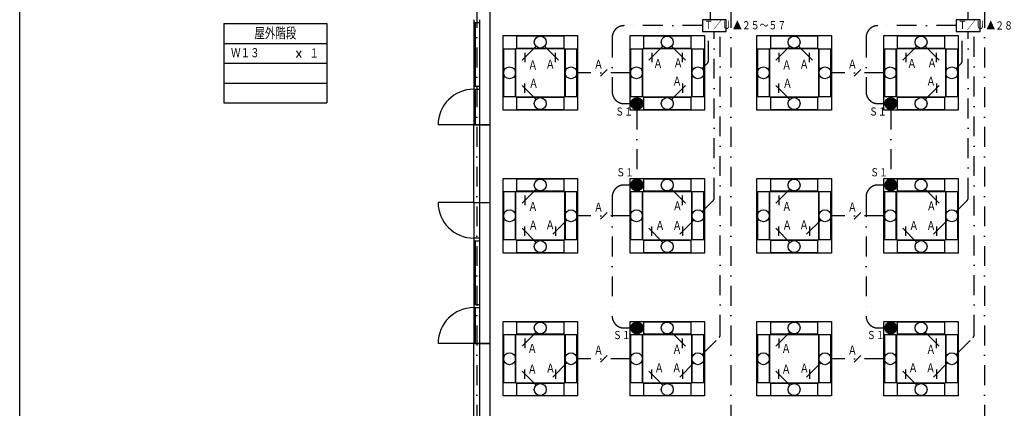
# Model space of a CAD drawing. Header units: inches. Extents: x -27921 to 27921, y -29700 to 19823.
# Tile 2 of 9: x -27921 to -3099, y -5781 to 4004. Entities that reach past the tile are written whole.
import ezdxf
from ezdxf.enums import TextEntityAlignment as Align

# ---------------------------------------------------------------- set-up
doc = ezdxf.new("R2010")
doc.units = ezdxf.units.IN
doc.header["$LTSCALE"] = 1000
doc.header["$MEASUREMENT"] = 0
doc.linetypes.add('DASHDOT', pattern=[1, 0.5, -0.25, 0, -0.25])
for name, color, linetype in [('KENCHIKU-000', 7, 'CONTINUOUS'), ('SONOTA-000', 7, 'CONTINUOUS'), ('SONOTA-001', 7, 'CONTINUOUS'), ('SONOTA-002', 7, 'CONTINUOUS'), ('SONOTA-003', 7, 'CONTINUOUS'), ('SONOTA-004', 7, 'CONTINUOUS'), ('SONOTA-008', 7, 'CONTINUOUS'), ('SONOTA-011', 7, 'CONTINUOUS'), ('SONOTA-014', 7, 'CONTINUOUS'), ('SONOTA-016', 7, 'CONTINUOUS'), ('SONOTA-017', 7, 'CONTINUOUS')]:
    doc.layers.add(name, color=color, linetype=linetype)
doc.styles.add('txt', font='txt', dxfattribs={"width": 0.8, "bigfont": 'bigfont.shx'})

# ---------------------------------------------------------------- blocks, each defined once
blk = doc.blocks.new('ZGroup96', base_point=(-11597, 3441))
at = {"layer": 'SONOTA-001', "color": 6, "linetype": 'Continuous'}
for p, q in [((-10997, 3591), (-12197, 3591)), ((-12197, 3591), (-12197, 3291)), ((-10997, 3291), (-10997, 3591)), ((-12197, 3291), (-10997, 3291))]:
    blk.add_line(p, q, dxfattribs=at)
blk.add_circle((-11597, 3441), 150, dxfattribs=at)
blk = doc.blocks.new('ZGroup97', base_point=(-11597, 1891))
at = {"layer": 'SONOTA-001', "color": 6, "linetype": 'Continuous'}
for p, q in [((-10997, 2041), (-12197, 2041)), ((-12197, 2041), (-12197, 1741)), ((-10997, 1741), (-10997, 2041)), ((-12197, 1741), (-10997, 1741))]:
    blk.add_line(p, q, dxfattribs=at)
blk.add_circle((-11597, 1891), 150, dxfattribs=at)
blk = doc.blocks.new('ZGroup98', base_point=(-10822, 2666))
at = {"layer": 'SONOTA-001', "color": 6, "linetype": 'Continuous'}
for p, q in [((-10972, 3266), (-10972, 2066)), ((-10672, 3266), (-10972, 3266)), ((-10672, 2066), (-10672, 3266)), ((-10972, 2066), (-10672, 2066))]:
    blk.add_line(p, q, dxfattribs=at)
blk.add_circle((-10822, 2666), 150, dxfattribs=at)
blk = doc.blocks.new('ZGroup99', base_point=(-12372, 2666))
at = {"layer": 'SONOTA-001', "color": 6, "linetype": 'Continuous'}
for p, q in [((-12222, 3266), (-12522, 3266)), ((-12522, 3266), (-12522, 2066)), ((-12222, 2066), (-12222, 3266)), ((-12522, 2066), (-12222, 2066))]:
    blk.add_line(p, q, dxfattribs=at)
blk.add_circle((-12372, 2666), 150, dxfattribs=at)
blk = doc.blocks.new('ZGroup100', base_point=(-11597, -159))
at = {"layer": 'SONOTA-001', "color": 6, "linetype": 'Continuous'}
for p, q in [((-10997, -9), (-12197, -9)), ((-12197, -9), (-12197, -309)), ((-10997, -309), (-10997, -9)), ((-12197, -309), (-10997, -309))]:
    blk.add_line(p, q, dxfattribs=at)
blk.add_circle((-11597, -159), 150, dxfattribs=at)
blk = doc.blocks.new('ZGroup101', base_point=(-11597, -1709))
at = {"layer": 'SONOTA-001', "color": 6, "linetype": 'Continuous'}
for p, q in [((-10997, -1559), (-12197, -1559)), ((-12197, -1559), (-12197, -1859)), ((-10997, -1859), (-10997, -1559)), ((-12197, -1859), (-10997, -1859))]:
    blk.add_line(p, q, dxfattribs=at)
blk.add_circle((-11597, -1709), 150, dxfattribs=at)
blk = doc.blocks.new('ZGroup102', base_point=(-10822, -934))
at = {"layer": 'SONOTA-001', "color": 6, "linetype": 'Continuous'}
for p, q in [((-10972, -334), (-10972, -1534)), ((-10672, -334), (-10972, -334)), ((-10672, -1534), (-10672, -334)), ((-10972, -1534), (-10672, -1534))]:
    blk.add_line(p, q, dxfattribs=at)
blk.add_circle((-10822, -934), 150, dxfattribs=at)
blk = doc.blocks.new('ZGroup103', base_point=(-12372, -934))
at = {"layer": 'SONOTA-001', "color": 6, "linetype": 'Continuous'}
for p, q in [((-12222, -334), (-12522, -334)), ((-12522, -334), (-12522, -1534)), ((-12222, -1534), (-12222, -334)), ((-12522, -1534), (-12222, -1534))]:
    blk.add_line(p, q, dxfattribs=at)
blk.add_circle((-12372, -934), 150, dxfattribs=at)
blk = doc.blocks.new('ZGroup104', base_point=(-11597, -3759))
at = {"layer": 'SONOTA-001', "color": 6, "linetype": 'Continuous'}
for p, q in [((-10997, -3609), (-12197, -3609)), ((-12197, -3609), (-12197, -3909)), ((-10997, -3909), (-10997, -3609)), ((-12197, -3909), (-10997, -3909))]:
    blk.add_line(p, q, dxfattribs=at)
blk.add_circle((-11597, -3759), 150, dxfattribs=at)
blk = doc.blocks.new('ZGroup105', base_point=(-11597, -5309))
at = {"layer": 'SONOTA-001', "color": 6, "linetype": 'Continuous'}
for p, q in [((-10997, -5159), (-12197, -5159)), ((-12197, -5159), (-12197, -5459)), ((-10997, -5459), (-10997, -5159)), ((-12197, -5459), (-10997, -5459))]:
    blk.add_line(p, q, dxfattribs=at)
blk.add_circle((-11597, -5309), 150, dxfattribs=at)
blk = doc.blocks.new('ZGroup106', base_point=(-10822, -4534))
at = {"layer": 'SONOTA-001', "color": 6, "linetype": 'Continuous'}
for p, q in [((-10972, -3934), (-10972, -5134)), ((-10672, -3934), (-10972, -3934)), ((-10672, -5134), (-10672, -3934)), ((-10972, -5134), (-10672, -5134))]:
    blk.add_line(p, q, dxfattribs=at)
blk.add_circle((-10822, -4534), 150, dxfattribs=at)
blk = doc.blocks.new('ZGroup107', base_point=(-12372, -4534))
at = {"layer": 'SONOTA-001', "color": 6, "linetype": 'Continuous'}
for p, q in [((-12222, -3934), (-12522, -3934)), ((-12522, -3934), (-12522, -5134)), ((-12222, -5134), (-12222, -3934)), ((-12522, -5134), (-12222, -5134))]:
    blk.add_line(p, q, dxfattribs=at)
blk.add_circle((-12372, -4534), 150, dxfattribs=at)
blk = doc.blocks.new('ZGroup108', base_point=(-14797, 3441))
at = {"layer": 'SONOTA-001', "color": 6, "linetype": 'Continuous'}
for p, q in [((-14197, 3591), (-15397, 3591)), ((-15397, 3591), (-15397, 3291)), ((-14197, 3291), (-14197, 3591)), ((-15397, 3291), (-14197, 3291))]:
    blk.add_line(p, q, dxfattribs=at)
blk.add_circle((-14797, 3441), 150, dxfattribs=at)
blk = doc.blocks.new('ZGroup109', base_point=(-14797, 1891))
at = {"layer": 'SONOTA-001', "color": 6, "linetype": 'Continuous'}
for p, q in [((-14197, 2041), (-15397, 2041)), ((-15397, 2041), (-15397, 1741)), ((-14197, 1741), (-14197, 2041)), ((-15397, 1741), (-14197, 1741))]:
    blk.add_line(p, q, dxfattribs=at)
blk.add_circle((-14797, 1891), 150, dxfattribs=at)
blk = doc.blocks.new('ZGroup110', base_point=(-14022, 2666))
at = {"layer": 'SONOTA-001', "color": 6, "linetype": 'Continuous'}
for p, q in [((-14172, 3266), (-14172, 2066)), ((-13872, 3266), (-14172, 3266)), ((-13872, 2066), (-13872, 3266)), ((-14172, 2066), (-13872, 2066))]:
    blk.add_line(p, q, dxfattribs=at)
blk.add_circle((-14022, 2666), 150, dxfattribs=at)
blk = doc.blocks.new('ZGroup111', base_point=(-15572, 2666))
at = {"layer": 'SONOTA-001', "color": 6, "linetype": 'Continuous'}
for p, q in [((-15422, 3266), (-15722, 3266)), ((-15722, 3266), (-15722, 2066)), ((-15422, 2066), (-15422, 3266)), ((-15722, 2066), (-15422, 2066))]:
    blk.add_line(p, q, dxfattribs=at)
blk.add_circle((-15572, 2666), 150, dxfattribs=at)
blk = doc.blocks.new('ZGroup112', base_point=(-14797, -159))
at = {"layer": 'SONOTA-001', "color": 6, "linetype": 'Continuous'}
for p, q in [((-14197, -9), (-15397, -9)), ((-15397, -9), (-15397, -309)), ((-14197, -309), (-14197, -9)), ((-15397, -309), (-14197, -309))]:
    blk.add_line(p, q, dxfattribs=at)
blk.add_circle((-14797, -159), 150, dxfattribs=at)
blk = doc.blocks.new('ZGroup113', base_point=(-14797, -1709))
at = {"layer": 'SONOTA-001', "color": 6, "linetype": 'Continuous'}
for p, q in [((-14197, -1559), (-15397, -1559)), ((-15397, -1559), (-15397, -1859)), ((-14197, -1859), (-14197, -1559)), ((-15397, -1859), (-14197, -1859))]:
    blk.add_line(p, q, dxfattribs=at)
blk.add_circle((-14797, -1709), 150, dxfattribs=at)
blk = doc.blocks.new('ZGroup114', base_point=(-14022, -934))
at = {"layer": 'SONOTA-001', "color": 6, "linetype": 'Continuous'}
for p, q in [((-14172, -334), (-14172, -1534)), ((-13872, -334), (-14172, -334)), ((-13872, -1534), (-13872, -334)), ((-14172, -1534), (-13872, -1534))]:
    blk.add_line(p, q, dxfattribs=at)
blk.add_circle((-14022, -934), 150, dxfattribs=at)
blk = doc.blocks.new('ZGroup115', base_point=(-15572, -934))
at = {"layer": 'SONOTA-001', "color": 6, "linetype": 'Continuous'}
for p, q in [((-15422, -334), (-15722, -334)), ((-15722, -334), (-15722, -1534)), ((-15422, -1534), (-15422, -334)), ((-15722, -1534), (-15422, -1534))]:
    blk.add_line(p, q, dxfattribs=at)
blk.add_circle((-15572, -934), 150, dxfattribs=at)
blk = doc.blocks.new('ZGroup116', base_point=(-14797, -3759))
at = {"layer": 'SONOTA-001', "color": 6, "linetype": 'Continuous'}
for p, q in [((-14197, -3609), (-15397, -3609)), ((-15397, -3609), (-15397, -3909)), ((-14197, -3909), (-14197, -3609)), ((-15397, -3909), (-14197, -3909))]:
    blk.add_line(p, q, dxfattribs=at)
blk.add_circle((-14797, -3759), 150, dxfattribs=at)
blk = doc.blocks.new('ZGroup117', base_point=(-14797, -5309))
at = {"layer": 'SONOTA-001', "color": 6, "linetype": 'Continuous'}
for p, q in [((-14197, -5159), (-15397, -5159)), ((-15397, -5159), (-15397, -5459)), ((-14197, -5459), (-14197, -5159)), ((-15397, -5459), (-14197, -5459))]:
    blk.add_line(p, q, dxfattribs=at)
blk.add_circle((-14797, -5309), 150, dxfattribs=at)
blk = doc.blocks.new('ZGroup118', base_point=(-14022, -4534))
at = {"layer": 'SONOTA-001', "color": 6, "linetype": 'Continuous'}
for p, q in [((-14172, -3934), (-14172, -5134)), ((-13872, -3934), (-14172, -3934)), ((-13872, -5134), (-13872, -3934)), ((-14172, -5134), (-13872, -5134))]:
    blk.add_line(p, q, dxfattribs=at)
blk.add_circle((-14022, -4534), 150, dxfattribs=at)
blk = doc.blocks.new('ZGroup119', base_point=(-15572, -4534))
at = {"layer": 'SONOTA-001', "color": 6, "linetype": 'Continuous'}
for p, q in [((-15422, -3934), (-15722, -3934)), ((-15722, -3934), (-15722, -5134)), ((-15422, -5134), (-15422, -3934)), ((-15722, -5134), (-15422, -5134))]:
    blk.add_line(p, q, dxfattribs=at)
blk.add_circle((-15572, -4534), 150, dxfattribs=at)
blk = doc.blocks.new('ZGroup120', base_point=(-12359, 1891))
at = {"layer": 'SONOTA-001', "color": 6, "linetype": 'Continuous'}
for p, q in [((-12269, 2011), (-12449, 2011)), ((-12209, 1891), (-12509, 1891)), ((-12212, 1921), (-12506, 1921)), ((-12212, 1861), (-12506, 1861)), ((-12222, 1951), (-12497, 1951)), ((-12222, 1831), (-12497, 1831)), ((-12239, 1981), (-12479, 1981)), ((-12239, 1801), (-12479, 1801)), ((-12269, 1771), (-12449, 1771))]:
    blk.add_line(p, q, dxfattribs=at)
blk.add_circle((-12359, 1891), 150, dxfattribs=at)
blk = doc.blocks.new('ZGroup121', base_point=(-12359, -3759))
at = {"layer": 'SONOTA-001', "color": 6, "linetype": 'Continuous'}
for p, q in [((-12222, -3699), (-12497, -3699)), ((-12239, -3669), (-12479, -3669)), ((-12269, -3639), (-12449, -3639)), ((-12209, -3759), (-12509, -3759)), ((-12212, -3729), (-12506, -3729)), ((-12212, -3789), (-12506, -3789)), ((-12222, -3819), (-12497, -3819)), ((-12239, -3849), (-12479, -3849)), ((-12269, -3879), (-12449, -3879))]:
    blk.add_line(p, q, dxfattribs=at)
blk.add_circle((-12359, -3759), 150, dxfattribs=at)
blk = doc.blocks.new('ZGroup122', base_point=(-10409, 3854))
at = {"layer": 'SONOTA-001', "color": 6, "linetype": 'Continuous'}
for p, q in [((-10109, 4004), (-10709, 4004)), ((-10709, 4004), (-10709, 3704)), ((-10109, 3704), (-10109, 4004)), ((-10709, 3704), (-10109, 3704))]:
    blk.add_line(p, q, dxfattribs=at)
at = {"layer": 'SONOTA-001', "color": 6, "style": 'txt', "width": 0.8}
blk.add_text('Ｔ／Ｕ', height=200, dxfattribs=at).set_placement((-10663, 3854), align=Align.MIDDLE_LEFT)
blk = doc.blocks.new('ZGroup123', base_point=(-12359, -159))
at = {"layer": 'SONOTA-001', "color": 6, "linetype": 'Continuous'}
for p, q in [((-12209, -159), (-12509, -159)), ((-12212, -129), (-12506, -129)), ((-12212, -189), (-12506, -189)), ((-12222, -99), (-12497, -99)), ((-12222, -219), (-12497, -219)), ((-12239, -69), (-12479, -69)), ((-12269, -39), (-12449, -39)), ((-12239, -249), (-12479, -249)), ((-12269, -279), (-12449, -279))]:
    blk.add_line(p, q, dxfattribs=at)
blk.add_circle((-12359, -159), 150, dxfattribs=at)
blk = doc.blocks.new('ZGroup124', base_point=(-11597, 2666))
at = {"layer": 'SONOTA-000', "color": 6, "linetype": 'Continuous'}
for p, q in [((-12209, 2054), (-12209, 3279)), ((-12209, 3279), (-10984, 3279)), ((-10984, 3279), (-10984, 2054)), ((-10984, 2054), (-12209, 2054))]:
    blk.add_line(p, q, dxfattribs=at)
blk = doc.blocks.new('ZGroup125', base_point=(-11597, 2666))
at = {"layer": 'SONOTA-000', "color": 6, "linetype": 'Continuous'}
for p, q in [((-12534, 1729), (-12534, 3604)), ((-12534, 3604), (-10659, 3604)), ((-10659, 3604), (-10659, 1729)), ((-10659, 1729), (-12534, 1729))]:
    blk.add_line(p, q, dxfattribs=at)
blk = doc.blocks.new('ZGroup126', base_point=(-11597, -934))
at = {"layer": 'SONOTA-000', "color": 6, "linetype": 'Continuous'}
for p, q in [((-12209, -1546), (-12209, -321)), ((-12209, -321), (-10984, -321)), ((-10984, -321), (-10984, -1546)), ((-10984, -1546), (-12209, -1546))]:
    blk.add_line(p, q, dxfattribs=at)
blk = doc.blocks.new('ZGroup127', base_point=(-11597, -934))
at = {"layer": 'SONOTA-000', "color": 6, "linetype": 'Continuous'}
for p, q in [((-12534, -1871), (-12534, 4)), ((-12534, 4), (-10659, 4)), ((-10659, 4), (-10659, -1871)), ((-10659, -1871), (-12534, -1871))]:
    blk.add_line(p, q, dxfattribs=at)
blk = doc.blocks.new('ZGroup128', base_point=(-11597, -4534))
at = {"layer": 'SONOTA-000', "color": 6, "linetype": 'Continuous'}
for p, q in [((-12209, -5146), (-12209, -3921)), ((-12209, -3921), (-10984, -3921)), ((-10984, -3921), (-10984, -5146)), ((-10984, -5146), (-12209, -5146))]:
    blk.add_line(p, q, dxfattribs=at)
blk = doc.blocks.new('ZGroup129', base_point=(-11597, -4534))
at = {"layer": 'SONOTA-000', "color": 6, "linetype": 'Continuous'}
for p, q in [((-12534, -5471), (-12534, -3596)), ((-12534, -3596), (-10659, -3596)), ((-10659, -3596), (-10659, -5471)), ((-10659, -5471), (-12534, -5471))]:
    blk.add_line(p, q, dxfattribs=at)
blk = doc.blocks.new('ZGroup130', base_point=(-14797, 2666))
at = {"layer": 'SONOTA-000', "color": 6, "linetype": 'Continuous'}
for p, q in [((-15409, 2054), (-15409, 3279)), ((-15409, 3279), (-14184, 3279)), ((-14184, 3279), (-14184, 2054)), ((-14184, 2054), (-15409, 2054))]:
    blk.add_line(p, q, dxfattribs=at)
blk = doc.blocks.new('ZGroup131', base_point=(-14797, 2666))
at = {"layer": 'SONOTA-000', "color": 6, "linetype": 'Continuous'}
for p, q in [((-15734, 1729), (-15734, 3604)), ((-15734, 3604), (-13859, 3604)), ((-13859, 3604), (-13859, 1729)), ((-13859, 1729), (-15734, 1729))]:
    blk.add_line(p, q, dxfattribs=at)
blk = doc.blocks.new('ZGroup132', base_point=(-14797, -934))
at = {"layer": 'SONOTA-000', "color": 6, "linetype": 'Continuous'}
for p, q in [((-15409, -1546), (-15409, -321)), ((-15409, -321), (-14184, -321)), ((-14184, -321), (-14184, -1546)), ((-14184, -1546), (-15409, -1546))]:
    blk.add_line(p, q, dxfattribs=at)
blk = doc.blocks.new('ZGroup133', base_point=(-14797, -934))
at = {"layer": 'SONOTA-000', "color": 6, "linetype": 'Continuous'}
for p, q in [((-15734, -1871), (-15734, 4)), ((-15734, 4), (-13859, 4)), ((-13859, 4), (-13859, -1871)), ((-13859, -1871), (-15734, -1871))]:
    blk.add_line(p, q, dxfattribs=at)
blk = doc.blocks.new('ZGroup134', base_point=(-14797, -4534))
at = {"layer": 'SONOTA-000', "color": 6, "linetype": 'Continuous'}
for p, q in [((-15409, -5146), (-15409, -3921)), ((-15409, -3921), (-14184, -3921)), ((-14184, -3921), (-14184, -5146)), ((-14184, -5146), (-15409, -5146))]:
    blk.add_line(p, q, dxfattribs=at)
blk = doc.blocks.new('ZGroup135', base_point=(-14797, -4534))
at = {"layer": 'SONOTA-000', "color": 6, "linetype": 'Continuous'}
for p, q in [((-15734, -5471), (-15734, -3596)), ((-15734, -3596), (-13859, -3596)), ((-13859, -3596), (-13859, -5471)), ((-13859, -5471), (-15734, -5471))]:
    blk.add_line(p, q, dxfattribs=at)
blk = doc.blocks.new('ZGroup136', base_point=(-5197, 3441))
at = {"layer": 'SONOTA-001', "color": 6, "linetype": 'Continuous'}
for p, q in [((-4597, 3591), (-5797, 3591)), ((-5797, 3591), (-5797, 3291)), ((-4597, 3291), (-4597, 3591)), ((-5797, 3291), (-4597, 3291))]:
    blk.add_line(p, q, dxfattribs=at)
blk.add_circle((-5197, 3441), 150, dxfattribs=at)
blk = doc.blocks.new('ZGroup137', base_point=(-5197, 1891))
at = {"layer": 'SONOTA-001', "color": 6, "linetype": 'Continuous'}
for p, q in [((-4597, 2041), (-5797, 2041)), ((-5797, 2041), (-5797, 1741)), ((-4597, 1741), (-4597, 2041)), ((-5797, 1741), (-4597, 1741))]:
    blk.add_line(p, q, dxfattribs=at)
blk.add_circle((-5197, 1891), 150, dxfattribs=at)
blk = doc.blocks.new('ZGroup138', base_point=(-4422, 2666))
at = {"layer": 'SONOTA-001', "color": 6, "linetype": 'Continuous'}
for p, q in [((-4572, 3266), (-4572, 2066)), ((-4272, 3266), (-4572, 3266)), ((-4272, 2066), (-4272, 3266)), ((-4572, 2066), (-4272, 2066))]:
    blk.add_line(p, q, dxfattribs=at)
blk.add_circle((-4422, 2666), 150, dxfattribs=at)
blk = doc.blocks.new('ZGroup139', base_point=(-5972, 2666))
at = {"layer": 'SONOTA-001', "color": 6, "linetype": 'Continuous'}
for p, q in [((-5822, 3266), (-6122, 3266)), ((-6122, 3266), (-6122, 2066)), ((-5822, 2066), (-5822, 3266)), ((-6122, 2066), (-5822, 2066))]:
    blk.add_line(p, q, dxfattribs=at)
blk.add_circle((-5972, 2666), 150, dxfattribs=at)
blk = doc.blocks.new('ZGroup140', base_point=(-5197, -159))
at = {"layer": 'SONOTA-001', "color": 6, "linetype": 'Continuous'}
for p, q in [((-4597, -9), (-5797, -9)), ((-5797, -9), (-5797, -309)), ((-4597, -309), (-4597, -9)), ((-5797, -309), (-4597, -309))]:
    blk.add_line(p, q, dxfattribs=at)
blk.add_circle((-5197, -159), 150, dxfattribs=at)
blk = doc.blocks.new('ZGroup141', base_point=(-5197, -1709))
at = {"layer": 'SONOTA-001', "color": 6, "linetype": 'Continuous'}
for p, q in [((-4597, -1559), (-5797, -1559)), ((-5797, -1559), (-5797, -1859)), ((-4597, -1859), (-4597, -1559)), ((-5797, -1859), (-4597, -1859))]:
    blk.add_line(p, q, dxfattribs=at)
blk.add_circle((-5197, -1709), 150, dxfattribs=at)
blk = doc.blocks.new('ZGroup142', base_point=(-4422, -934))
at = {"layer": 'SONOTA-001', "color": 6, "linetype": 'Continuous'}
for p, q in [((-4572, -334), (-4572, -1534)), ((-4272, -334), (-4572, -334)), ((-4272, -1534), (-4272, -334)), ((-4572, -1534), (-4272, -1534))]:
    blk.add_line(p, q, dxfattribs=at)
blk.add_circle((-4422, -934), 150, dxfattribs=at)
blk = doc.blocks.new('ZGroup143', base_point=(-5972, -934))
at = {"layer": 'SONOTA-001', "color": 6, "linetype": 'Continuous'}
for p, q in [((-5822, -334), (-6122, -334)), ((-6122, -334), (-6122, -1534)), ((-5822, -1534), (-5822, -334)), ((-6122, -1534), (-5822, -1534))]:
    blk.add_line(p, q, dxfattribs=at)
blk.add_circle((-5972, -934), 150, dxfattribs=at)
blk = doc.blocks.new('ZGroup144', base_point=(-5197, -3759))
at = {"layer": 'SONOTA-001', "color": 6, "linetype": 'Continuous'}
for p, q in [((-4597, -3609), (-5797, -3609)), ((-5797, -3609), (-5797, -3909)), ((-4597, -3909), (-4597, -3609)), ((-5797, -3909), (-4597, -3909))]:
    blk.add_line(p, q, dxfattribs=at)
blk.add_circle((-5197, -3759), 150, dxfattribs=at)
blk = doc.blocks.new('ZGroup145', base_point=(-5197, -5309))
at = {"layer": 'SONOTA-001', "color": 6, "linetype": 'Continuous'}
for p, q in [((-4597, -5159), (-5797, -5159)), ((-5797, -5159), (-5797, -5459)), ((-4597, -5459), (-4597, -5159)), ((-5797, -5459), (-4597, -5459))]:
    blk.add_line(p, q, dxfattribs=at)
blk.add_circle((-5197, -5309), 150, dxfattribs=at)
blk = doc.blocks.new('ZGroup146', base_point=(-4422, -4534))
at = {"layer": 'SONOTA-001', "color": 6, "linetype": 'Continuous'}
for p, q in [((-4572, -3934), (-4572, -5134)), ((-4272, -3934), (-4572, -3934)), ((-4272, -5134), (-4272, -3934)), ((-4572, -5134), (-4272, -5134))]:
    blk.add_line(p, q, dxfattribs=at)
blk.add_circle((-4422, -4534), 150, dxfattribs=at)
blk = doc.blocks.new('ZGroup147', base_point=(-5972, -4534))
at = {"layer": 'SONOTA-001', "color": 6, "linetype": 'Continuous'}
for p, q in [((-5822, -3934), (-6122, -3934)), ((-6122, -3934), (-6122, -5134)), ((-5822, -5134), (-5822, -3934)), ((-6122, -5134), (-5822, -5134))]:
    blk.add_line(p, q, dxfattribs=at)
blk.add_circle((-5972, -4534), 150, dxfattribs=at)
blk = doc.blocks.new('ZGroup148', base_point=(-8397, 3441))
at = {"layer": 'SONOTA-001', "color": 6, "linetype": 'Continuous'}
for p, q in [((-7797, 3591), (-8997, 3591)), ((-8997, 3591), (-8997, 3291)), ((-7797, 3291), (-7797, 3591)), ((-8997, 3291), (-7797, 3291))]:
    blk.add_line(p, q, dxfattribs=at)
blk.add_circle((-8397, 3441), 150, dxfattribs=at)
blk = doc.blocks.new('ZGroup149', base_point=(-8397, 1891))
at = {"layer": 'SONOTA-001', "color": 6, "linetype": 'Continuous'}
for p, q in [((-7797, 2041), (-8997, 2041)), ((-8997, 2041), (-8997, 1741)), ((-7797, 1741), (-7797, 2041)), ((-8997, 1741), (-7797, 1741))]:
    blk.add_line(p, q, dxfattribs=at)
blk.add_circle((-8397, 1891), 150, dxfattribs=at)
blk = doc.blocks.new('ZGroup150', base_point=(-7622, 2666))
at = {"layer": 'SONOTA-001', "color": 6, "linetype": 'Continuous'}
for p, q in [((-7772, 3266), (-7772, 2066)), ((-7472, 3266), (-7772, 3266)), ((-7472, 2066), (-7472, 3266)), ((-7772, 2066), (-7472, 2066))]:
    blk.add_line(p, q, dxfattribs=at)
blk.add_circle((-7622, 2666), 150, dxfattribs=at)
blk = doc.blocks.new('ZGroup151', base_point=(-9172, 2666))
at = {"layer": 'SONOTA-001', "color": 6, "linetype": 'Continuous'}
for p, q in [((-9022, 3266), (-9322, 3266)), ((-9322, 3266), (-9322, 2066)), ((-9022, 2066), (-9022, 3266)), ((-9322, 2066), (-9022, 2066))]:
    blk.add_line(p, q, dxfattribs=at)
blk.add_circle((-9172, 2666), 150, dxfattribs=at)
blk = doc.blocks.new('ZGroup152', base_point=(-8397, -159))
at = {"layer": 'SONOTA-001', "color": 6, "linetype": 'Continuous'}
for p, q in [((-7797, -9), (-8997, -9)), ((-8997, -9), (-8997, -309)), ((-7797, -309), (-7797, -9)), ((-8997, -309), (-7797, -309))]:
    blk.add_line(p, q, dxfattribs=at)
blk.add_circle((-8397, -159), 150, dxfattribs=at)
blk = doc.blocks.new('ZGroup153', base_point=(-8397, -1709))
at = {"layer": 'SONOTA-001', "color": 6, "linetype": 'Continuous'}
for p, q in [((-7797, -1559), (-8997, -1559)), ((-8997, -1559), (-8997, -1859)), ((-7797, -1859), (-7797, -1559)), ((-8997, -1859), (-7797, -1859))]:
    blk.add_line(p, q, dxfattribs=at)
blk.add_circle((-8397, -1709), 150, dxfattribs=at)
blk = doc.blocks.new('ZGroup154', base_point=(-7622, -934))
at = {"layer": 'SONOTA-001', "color": 6, "linetype": 'Continuous'}
for p, q in [((-7772, -334), (-7772, -1534)), ((-7472, -334), (-7772, -334)), ((-7472, -1534), (-7472, -334)), ((-7772, -1534), (-7472, -1534))]:
    blk.add_line(p, q, dxfattribs=at)
blk.add_circle((-7622, -934), 150, dxfattribs=at)
blk = doc.blocks.new('ZGroup155', base_point=(-9172, -934))
at = {"layer": 'SONOTA-001', "color": 6, "linetype": 'Continuous'}
for p, q in [((-9022, -334), (-9322, -334)), ((-9322, -334), (-9322, -1534)), ((-9022, -1534), (-9022, -334)), ((-9322, -1534), (-9022, -1534))]:
    blk.add_line(p, q, dxfattribs=at)
blk.add_circle((-9172, -934), 150, dxfattribs=at)
blk = doc.blocks.new('ZGroup156', base_point=(-8397, -3759))
at = {"layer": 'SONOTA-001', "color": 6, "linetype": 'Continuous'}
for p, q in [((-7797, -3609), (-8997, -3609)), ((-8997, -3609), (-8997, -3909)), ((-7797, -3909), (-7797, -3609)), ((-8997, -3909), (-7797, -3909))]:
    blk.add_line(p, q, dxfattribs=at)
blk.add_circle((-8397, -3759), 150, dxfattribs=at)
blk = doc.blocks.new('ZGroup157', base_point=(-8397, -5309))
at = {"layer": 'SONOTA-001', "color": 6, "linetype": 'Continuous'}
for p, q in [((-7797, -5159), (-8997, -5159)), ((-8997, -5159), (-8997, -5459)), ((-7797, -5459), (-7797, -5159)), ((-8997, -5459), (-7797, -5459))]:
    blk.add_line(p, q, dxfattribs=at)
blk.add_circle((-8397, -5309), 150, dxfattribs=at)
blk = doc.blocks.new('ZGroup158', base_point=(-7622, -4534))
at = {"layer": 'SONOTA-001', "color": 6, "linetype": 'Continuous'}
for p, q in [((-7772, -3934), (-7772, -5134)), ((-7472, -3934), (-7772, -3934)), ((-7472, -5134), (-7472, -3934)), ((-7772, -5134), (-7472, -5134))]:
    blk.add_line(p, q, dxfattribs=at)
blk.add_circle((-7622, -4534), 150, dxfattribs=at)
blk = doc.blocks.new('ZGroup159', base_point=(-9172, -4534))
at = {"layer": 'SONOTA-001', "color": 6, "linetype": 'Continuous'}
for p, q in [((-9022, -3934), (-9322, -3934)), ((-9322, -3934), (-9322, -5134)), ((-9022, -5134), (-9022, -3934)), ((-9322, -5134), (-9022, -5134))]:
    blk.add_line(p, q, dxfattribs=at)
blk.add_circle((-9172, -4534), 150, dxfattribs=at)
blk = doc.blocks.new('ZGroup160', base_point=(-5959, 1891))
at = {"layer": 'SONOTA-001', "color": 6, "linetype": 'Continuous'}
for p, q in [((-5869, 2011), (-6049, 2011)), ((-5809, 1891), (-6109, 1891)), ((-5812, 1921), (-6106, 1921)), ((-5812, 1861), (-6106, 1861)), ((-5822, 1951), (-6097, 1951)), ((-5822, 1831), (-6097, 1831)), ((-5839, 1981), (-6079, 1981)), ((-5839, 1801), (-6079, 1801)), ((-5869, 1771), (-6049, 1771))]:
    blk.add_line(p, q, dxfattribs=at)
blk.add_circle((-5959, 1891), 150, dxfattribs=at)
blk = doc.blocks.new('ZGroup161', base_point=(-5959, -3759))
at = {"layer": 'SONOTA-001', "color": 6, "linetype": 'Continuous'}
for p, q in [((-5822, -3699), (-6097, -3699)), ((-5839, -3669), (-6079, -3669)), ((-5869, -3639), (-6049, -3639)), ((-5809, -3759), (-6109, -3759)), ((-5812, -3729), (-6106, -3729)), ((-5812, -3789), (-6106, -3789)), ((-5822, -3819), (-6097, -3819)), ((-5839, -3849), (-6079, -3849)), ((-5869, -3879), (-6049, -3879))]:
    blk.add_line(p, q, dxfattribs=at)
blk.add_circle((-5959, -3759), 150, dxfattribs=at)
blk = doc.blocks.new('ZGroup162', base_point=(-5959, -159))
at = {"layer": 'SONOTA-001', "color": 6, "linetype": 'Continuous'}
for p, q in [((-5809, -159), (-6109, -159)), ((-5812, -129), (-6106, -129)), ((-5812, -189), (-6106, -189)), ((-5822, -99), (-6097, -99)), ((-5822, -219), (-6097, -219)), ((-5839, -69), (-6079, -69)), ((-5869, -39), (-6049, -39)), ((-5839, -249), (-6079, -249)), ((-5869, -279), (-6049, -279))]:
    blk.add_line(p, q, dxfattribs=at)
blk.add_circle((-5959, -159), 150, dxfattribs=at)
blk = doc.blocks.new('ZGroup163', base_point=(-5197, 2666))
at = {"layer": 'SONOTA-000', "color": 6, "linetype": 'Continuous'}
for p, q in [((-5809, 2054), (-5809, 3279)), ((-5809, 3279), (-4584, 3279)), ((-4584, 3279), (-4584, 2054)), ((-4584, 2054), (-5809, 2054))]:
    blk.add_line(p, q, dxfattribs=at)
blk = doc.blocks.new('ZGroup164', base_point=(-5197, 2666))
at = {"layer": 'SONOTA-000', "color": 6, "linetype": 'Continuous'}
for p, q in [((-6134, 1729), (-6134, 3604)), ((-6134, 3604), (-4259, 3604)), ((-4259, 3604), (-4259, 1729)), ((-4259, 1729), (-6134, 1729))]:
    blk.add_line(p, q, dxfattribs=at)
blk = doc.blocks.new('ZGroup165', base_point=(-5197, -934))
at = {"layer": 'SONOTA-000', "color": 6, "linetype": 'Continuous'}
for p, q in [((-5809, -1546), (-5809, -321)), ((-5809, -321), (-4584, -321)), ((-4584, -321), (-4584, -1546)), ((-4584, -1546), (-5809, -1546))]:
    blk.add_line(p, q, dxfattribs=at)
blk = doc.blocks.new('ZGroup166', base_point=(-5197, -934))
at = {"layer": 'SONOTA-000', "color": 6, "linetype": 'Continuous'}
for p, q in [((-6134, -1871), (-6134, 4)), ((-6134, 4), (-4259, 4)), ((-4259, 4), (-4259, -1871)), ((-4259, -1871), (-6134, -1871))]:
    blk.add_line(p, q, dxfattribs=at)
blk = doc.blocks.new('ZGroup167', base_point=(-5197, -4534))
at = {"layer": 'SONOTA-000', "color": 6, "linetype": 'Continuous'}
for p, q in [((-5809, -5146), (-5809, -3921)), ((-5809, -3921), (-4584, -3921)), ((-4584, -3921), (-4584, -5146)), ((-4584, -5146), (-5809, -5146))]:
    blk.add_line(p, q, dxfattribs=at)
blk = doc.blocks.new('ZGroup168', base_point=(-5197, -4534))
at = {"layer": 'SONOTA-000', "color": 6, "linetype": 'Continuous'}
for p, q in [((-6134, -5471), (-6134, -3596)), ((-6134, -3596), (-4259, -3596)), ((-4259, -3596), (-4259, -5471)), ((-4259, -5471), (-6134, -5471))]:
    blk.add_line(p, q, dxfattribs=at)
blk = doc.blocks.new('ZGroup169', base_point=(-8397, 2666))
at = {"layer": 'SONOTA-000', "color": 6, "linetype": 'Continuous'}
for p, q in [((-9009, 2054), (-9009, 3279)), ((-9009, 3279), (-7784, 3279)), ((-7784, 3279), (-7784, 2054)), ((-7784, 2054), (-9009, 2054))]:
    blk.add_line(p, q, dxfattribs=at)
blk = doc.blocks.new('ZGroup170', base_point=(-8397, 2666))
at = {"layer": 'SONOTA-000', "color": 6, "linetype": 'Continuous'}
for p, q in [((-9334, 1729), (-9334, 3604)), ((-9334, 3604), (-7459, 3604)), ((-7459, 3604), (-7459, 1729)), ((-7459, 1729), (-9334, 1729))]:
    blk.add_line(p, q, dxfattribs=at)
blk = doc.blocks.new('ZGroup171', base_point=(-8397, -934))
at = {"layer": 'SONOTA-000', "color": 6, "linetype": 'Continuous'}
for p, q in [((-9009, -1546), (-9009, -321)), ((-9009, -321), (-7784, -321)), ((-7784, -321), (-7784, -1546)), ((-7784, -1546), (-9009, -1546))]:
    blk.add_line(p, q, dxfattribs=at)
blk = doc.blocks.new('ZGroup172', base_point=(-8397, -934))
at = {"layer": 'SONOTA-000', "color": 6, "linetype": 'Continuous'}
for p, q in [((-9334, -1871), (-9334, 4)), ((-9334, 4), (-7459, 4)), ((-7459, 4), (-7459, -1871)), ((-7459, -1871), (-9334, -1871))]:
    blk.add_line(p, q, dxfattribs=at)
blk = doc.blocks.new('ZGroup173', base_point=(-8397, -4534))
at = {"layer": 'SONOTA-000', "color": 6, "linetype": 'Continuous'}
for p, q in [((-9009, -5146), (-9009, -3921)), ((-9009, -3921), (-7784, -3921)), ((-7784, -3921), (-7784, -5146)), ((-7784, -5146), (-9009, -5146))]:
    blk.add_line(p, q, dxfattribs=at)
blk = doc.blocks.new('ZGroup174', base_point=(-8397, -4534))
at = {"layer": 'SONOTA-000', "color": 6, "linetype": 'Continuous'}
for p, q in [((-9334, -5471), (-9334, -3596)), ((-9334, -3596), (-7459, -3596)), ((-7459, -3596), (-7459, -5471)), ((-7459, -5471), (-9334, -5471))]:
    blk.add_line(p, q, dxfattribs=at)
blk = doc.blocks.new('ZGroup254', base_point=(-4009, 3854))
at = {"layer": 'SONOTA-001', "color": 6, "linetype": 'Continuous'}
for p, q in [((-3709, 4004), (-4309, 4004)), ((-4309, 4004), (-4309, 3704)), ((-3709, 3704), (-3709, 4004)), ((-4309, 3704), (-3709, 3704))]:
    blk.add_line(p, q, dxfattribs=at)
at = {"layer": 'SONOTA-001', "color": 6, "style": 'txt', "width": 0.8}
blk.add_text('Ｔ／Ｕ', height=200, dxfattribs=at).set_placement((-4263, 3854), align=Align.MIDDLE_LEFT)

msp = doc.modelspace()

# ---------------------------------------------------------------- linework, layer by layer
at = {"layer": 'SONOTA-002', "color": 7, "linetype": 'Continuous'}
for p, q in [((-22776, 3909), (-20176, 3909)), ((-22776, 3909), (-22776, 1909)), ((-20176, 3909), (-20176, 1909)), ((-22776, 3409), (-20176, 3409)), ((-22776, 2909), (-20176, 2909)), ((-22776, 2409), (-20176, 2409)), ((-22776, 1909), (-20176, 1909))]:
    msp.add_line(p, q, dxfattribs=at)
at = {"layer": 'SONOTA-003', "color": 2, "linetype": 'DASHDOT'}
for p, q in [((-10509, 4004), (-10509, 4289)), ((-4009, 4004), (-4009, 4289)), ((-10709, 3854), (-12684, 3854)), ((-4309, 3854), (-6284, 3854)), ((-12984, 3554), (-12984, 2191)), ((-10559, 2970), (-10559, 3704)), ((-10409, -480), (-10409, 3704)), ((-10259, -3930), (-10259, 3704)), ((-6584, 3554), (-6584, 2191)), ((-4159, 2970), (-4159, 3704)), ((-4009, -480), (-4009, 3704)), ((-3859, -3930), (-3859, 3704)), ((-14903, 3335), (-15466, 2772)), ((-14691, 3335), (-14128, 2772)), ((-11703, 3335), (-12266, 2772)), ((-11491, 3335), (-10928, 2772)), ((-8503, 3335), (-9066, 2772)), ((-8291, 3335), (-7728, 2772)), ((-5303, 3335), (-5866, 2772)), ((-5091, 3335), (-4528, 2772)), ((-10716, 2772), (-10589, 2899)), ((-4316, 2772), (-4189, 2899)), ((-14903, 1997), (-15466, 2560)), ((-12522, 2666), (-13872, 2666)), ((-11491, 1997), (-10928, 2560)), ((-8503, 1997), (-9066, 2560)), ((-6122, 2666), (-7472, 2666)), ((-5091, 1997), (-4528, 2560)), ((-12684, 1891), (-12509, 1891)), ((-12359, 1741), (-12359, -9)), ((-6284, 1891), (-6109, 1891)), ((-5959, 1741), (-5959, -9)), ((-12509, -159), (-12684, -159)), ((-6109, -159), (-6284, -159)), ((-14903, -265), (-15466, -828)), ((-12984, -459), (-12984, -3459)), ((-11491, -265), (-10928, -828)), ((-8503, -265), (-9066, -828)), ((-6584, -459), (-6584, -3459)), ((-5091, -265), (-4528, -828)), ((-10716, -828), (-10439, -551)), ((-4316, -828), (-4039, -551)), ((-12522, -934), (-13872, -934)), ((-6122, -934), (-7472, -934)), ((-14903, -1603), (-15466, -1040)), ((-14128, -1040), (-14691, -1603)), ((-11703, -1603), (-12266, -1040)), ((-10928, -1040), (-11491, -1603)), ((-8503, -1603), (-9066, -1040)), ((-7728, -1040), (-8291, -1603)), ((-5303, -1603), (-5866, -1040)), ((-4528, -1040), (-5091, -1603)), ((-14903, -3865), (-15466, -4428)), ((-12684, -3759), (-12509, -3759)), ((-11491, -3865), (-10928, -4428)), ((-8503, -3865), (-9066, -4428)), ((-6284, -3759), (-6109, -3759)), ((-5091, -3865), (-4528, -4428)), ((-10716, -4428), (-10289, -4001)), ((-4316, -4428), (-3889, -4001)), ((-14903, -5203), (-15466, -4640)), ((-14128, -4640), (-14691, -5203)), ((-12522, -4534), (-13872, -4534)), ((-11703, -5203), (-12266, -4640)), ((-10928, -4640), (-11491, -5203)), ((-8503, -5203), (-9066, -4640)), ((-7728, -4640), (-8291, -5203)), ((-6122, -4534), (-7472, -4534)), ((-5303, -5203), (-5866, -4640)), ((-4528, -4640), (-5091, -5203))]:
    msp.add_line(p, q, dxfattribs=at)
at = {"layer": 'SONOTA-003', "color": 2, "linetype": 'Continuous'}
for p, q in [((-15184, 3174), (-15184, 2934)), ((-14409, 2934), (-14409, 3174)), ((-11984, 3174), (-11984, 2934)), ((-11209, 2934), (-11209, 3174)), ((-8784, 3174), (-8784, 2934)), ((-8009, 2934), (-8009, 3174)), ((-5584, 3174), (-5584, 2934)), ((-4809, 2934), (-4809, 3174)), ((-13112, 2751), (-13282, 2581)), ((-6712, 2751), (-6882, 2581)), ((-15184, 2159), (-15184, 2399)), ((-11209, 2399), (-11209, 2159)), ((-8784, 2159), (-8784, 2399)), ((-4809, 2399), (-4809, 2159)), ((-15184, -426), (-15184, -666)), ((-11209, -666), (-11209, -426)), ((-8784, -426), (-8784, -666)), ((-4809, -666), (-4809, -426)), ((-13112, -849), (-13282, -1019)), ((-6712, -849), (-6882, -1019)), ((-15184, -1441), (-15184, -1201)), ((-14409, -1201), (-14409, -1441)), ((-11984, -1441), (-11984, -1201)), ((-11209, -1201), (-11209, -1441)), ((-8784, -1441), (-8784, -1201)), ((-8009, -1201), (-8009, -1441)), ((-5584, -1441), (-5584, -1201)), ((-4809, -1201), (-4809, -1441)), ((-15184, -4026), (-15184, -4266)), ((-11209, -4266), (-11209, -4026)), ((-8784, -4026), (-8784, -4266)), ((-4809, -4266), (-4809, -4026)), ((-13112, -4449), (-13282, -4619)), ((-6712, -4449), (-6882, -4619)), ((-15184, -5041), (-15184, -4801)), ((-14409, -4801), (-14409, -5041)), ((-11984, -5041), (-11984, -4801)), ((-11209, -4801), (-11209, -5041)), ((-8784, -5041), (-8784, -4801)), ((-8009, -4801), (-8009, -5041)), ((-5584, -5041), (-5584, -4801)), ((-4809, -4801), (-4809, -5041))]:
    msp.add_line(p, q, dxfattribs=at)
at = {"layer": 'SONOTA-003', "color": 2, "linetype": 'DASHDOT'}
for centre, radius, start, end in [((-12684, 3554), 300, 90, 180), ((-6284, 3554), 300, 90, 180), ((-10659, 2970), 100, 315, 360), ((-4259, 2970), 100, 315, 360), ((-12684, 2191), 300, 180, 270), ((-6284, 2191), 300, 180, 270), ((-12684, -459), 300, 90, 180), ((-6284, -459), 300, 90, 180), ((-10509, -480), 100, 315, 360), ((-4109, -480), 100, 315, 360), ((-12684, -3459), 300, 180, 270), ((-6284, -3459), 300, 180, 270), ((-10359, -3930), 100, 315, 360), ((-3959, -3930), 100, 315, 360)]:
    msp.add_arc(centre, radius, start, end, dxfattribs=at)
at = {"layer": 'SONOTA-004', "color": 96, "linetype": 'Continuous'}
for p, q in [((-16472, 4004), (-16472, 3934)), ((-16322, 3934), (-16322, 4004)), ((-16472, 3934), (-16472, 2324)), ((-16472, 3934), (-16322, 3934)), ((-16437, 3934), (-16437, 2324)), ((-16322, 2324), (-16322, 3934)), ((-16322, 2324), (-16472, 2324)), ((-16472, 2324), (-16472, 2254)), ((-16472, 2254), (-16472, 1354)), ((-16472, 2254), (-16322, 2254)), ((-16437, 2254), (-16437, 1354)), ((-16322, 2254), (-16322, 2324)), ((-16322, 1354), (-16322, 2254)), ((-16472, 1354), (-17372, 1354)), ((-16472, -596), (-17372, -596)), ((-16472, -596), (-16472, -1496)), ((-16322, -1496), (-16322, -596)), ((-16322, -1496), (-16472, -1496)), ((-16472, -1496), (-16472, -1566)), ((-16472, -1566), (-16472, -3176)), ((-16472, -1566), (-16322, -1566)), ((-16437, -1566), (-16437, -3176)), ((-16322, -1566), (-16322, -1496)), ((-16322, -3176), (-16322, -1566)), ((-16322, -3176), (-16472, -3176)), ((-16472, -3176), (-16472, -3246)), ((-16322, -3246), (-16322, -3176)), ((-16472, -3246), (-16472, -4146)), ((-16472, -3246), (-16322, -3246)), ((-16437, -3246), (-16437, -4146)), ((-16322, -4146), (-16322, -3246)), ((-16472, -4146), (-17372, -4146))]:
    msp.add_line(p, q, dxfattribs=at)
for centre, start, end in [((-16472, 1354), 90, 180), ((-16472, -596), 180, 270), ((-16472, -4146), 90, 180)]:
    msp.add_arc(centre, 900, start, end, dxfattribs=at)
at = {"layer": 'SONOTA-008', "color": 176, "linetype": 'DASHDOT'}
for p, q in [((-16397, 13304), (-16397, -7796)), ((-9997, 13304), (-9997, -7796)), ((-3597, 13304), (-3597, -7796))]:
    msp.add_line(p, q, dxfattribs=at)
at = {"layer": 'SONOTA-011', "color": 96, "linetype": 'Continuous'}
for p, q in [((-16322, -596), (-16322, 1354)), ((-16322, -6621), (-16322, -4146))]:
    msp.add_line(p, q, dxfattribs=at)
at = {"layer": 'SONOTA-014', "color": 96, "linetype": 'Continuous'}
for p, q in [((-16472, -596), (-16472, 1354)), ((-16072, 1354), (-16472, 1354)), ((-16472, 1354), (-16072, 1354)), ((-16072, 1354), (-16072, -596)), ((-16472, -596), (-16072, -596)), ((-16472, -596), (-16072, -596)), ((-16472, -6771), (-16472, -4146)), ((-16072, -4146), (-16472, -4146)), ((-16472, -4146), (-16072, -4146)), ((-16072, -4146), (-16072, -6091))]:
    msp.add_line(p, q, dxfattribs=at)
at = {"layer": 'SONOTA-016', "color": 96, "linetype": 'Continuous'}
for p, q in [((-16072, 4904), (-16072, 1354)), ((-16072, -596), (-16072, -4146))]:
    msp.add_line(p, q, dxfattribs=at)
at = {"layer": 'SONOTA-017', "color": 7, "linetype": 'Continuous'}
msp.add_line((-27921, -19823), (-27921, 19823), dxfattribs=at)

# ---------------------------------------------------------------- block references
at = {"layer": 'KENCHIKU-000', "linetype": 'Continuous'}
for name, p in [('ZGroup131', (-14797, 2666)), ('ZGroup125', (-11597, 2666)), ('ZGroup170', (-8397, 2666)), ('ZGroup164', (-5197, 2666)), ('ZGroup130', (-14797, 2666)), ('ZGroup124', (-11597, 2666)), ('ZGroup169', (-8397, 2666)), ('ZGroup163', (-5197, 2666)), ('ZGroup133', (-14797, -934)), ('ZGroup127', (-11597, -934)), ('ZGroup172', (-8397, -934)), ('ZGroup166', (-5197, -934)), ('ZGroup132', (-14797, -934)), ('ZGroup126', (-11597, -934)), ('ZGroup171', (-8397, -934)), ('ZGroup165', (-5197, -934)), ('ZGroup135', (-14797, -4534)), ('ZGroup129', (-11597, -4534)), ('ZGroup174', (-8397, -4534)), ('ZGroup168', (-5197, -4534)), ('ZGroup134', (-14797, -4534)), ('ZGroup128', (-11597, -4534)), ('ZGroup173', (-8397, -4534)), ('ZGroup167', (-5197, -4534))]:
    msp.add_blockref(name, p, dxfattribs=at)
at = {"layer": 'SONOTA-001', "linetype": 'Continuous'}
for name, p in [('ZGroup122', (-10409, 3854)), ('ZGroup254', (-4009, 3854)), ('ZGroup108', (-14797, 3441)), ('ZGroup96', (-11597, 3441)), ('ZGroup148', (-8397, 3441)), ('ZGroup136', (-5197, 3441)), ('ZGroup111', (-15572, 2666)), ('ZGroup110', (-14022, 2666)), ('ZGroup99', (-12372, 2666)), ('ZGroup98', (-10822, 2666)), ('ZGroup151', (-9172, 2666)), ('ZGroup150', (-7622, 2666)), ('ZGroup139', (-5972, 2666)), ('ZGroup138', (-4422, 2666)), ('ZGroup109', (-14797, 1891)), ('ZGroup120', (-12359, 1891)), ('ZGroup97', (-11597, 1891)), ('ZGroup149', (-8397, 1891)), ('ZGroup160', (-5959, 1891)), ('ZGroup137', (-5197, 1891)), ('ZGroup112', (-14797, -159)), ('ZGroup123', (-12359, -159)), ('ZGroup100', (-11597, -159)), ('ZGroup152', (-8397, -159)), ('ZGroup162', (-5959, -159)), ('ZGroup140', (-5197, -159)), ('ZGroup115', (-15572, -934)), ('ZGroup114', (-14022, -934)), ('ZGroup103', (-12372, -934)), ('ZGroup102', (-10822, -934)), ('ZGroup155', (-9172, -934)), ('ZGroup154', (-7622, -934)), ('ZGroup143', (-5972, -934)), ('ZGroup142', (-4422, -934)), ('ZGroup113', (-14797, -1709)), ('ZGroup101', (-11597, -1709)), ('ZGroup153', (-8397, -1709)), ('ZGroup141', (-5197, -1709)), ('ZGroup116', (-14797, -3759)), ('ZGroup121', (-12359, -3759)), ('ZGroup104', (-11597, -3759)), ('ZGroup156', (-8397, -3759)), ('ZGroup161', (-5959, -3759)), ('ZGroup144', (-5197, -3759)), ('ZGroup119', (-15572, -4534)), ('ZGroup118', (-14022, -4534)), ('ZGroup107', (-12372, -4534)), ('ZGroup106', (-10822, -4534)), ('ZGroup159', (-9172, -4534)), ('ZGroup158', (-7622, -4534)), ('ZGroup147', (-5972, -4534)), ('ZGroup146', (-4422, -4534)), ('ZGroup117', (-14797, -5309)), ('ZGroup105', (-11597, -5309)), ('ZGroup157', (-8397, -5309)), ('ZGroup145', (-5197, -5309))]:
    msp.add_blockref(name, p, dxfattribs=at)

# ---------------------------------------------------------------- texts
at = {"layer": 'SONOTA-000', "color": 7, "style": 'txt', "width": 0.8}
for p in [(-14664, 2869), (-13448, 2869), (-11948, 2886), (-11441, 2903), (-8264, 2869), (-7048, 2869), (-5548, 2886), (-5041, 2903), (-15105, 2849), (-8705, 2849), (-15085, 2388), (-11468, 2442), (-8685, 2388), (-5068, 2442), (-15102, -713), (-13448, -731), (-11458, -698), (-8702, -713), (-7048, -731), (-5058, -698), (-15094, -1184), (-14667, -1175), (-11899, -1194), (-11465, -1194), (-8694, -1184), (-8267, -1175), (-5499, -1194), (-5065, -1194), (-15118, -4288), (-13448, -4331), (-11470, -4310), (-8718, -4288), (-7048, -4331), (-5070, -4310), (-15118, -4808), (-14659, -4784), (-11918, -4778), (-11477, -4778), (-8718, -4808), (-8259, -4784), (-5518, -4778), (-5077, -4778)]:
    msp.add_text('Ａ', height=250, dxfattribs=at).set_placement(p, align=Align.MIDDLE_LEFT)
at = {"layer": 'SONOTA-001', "color": 7, "style": 'txt', "width": 0.8}
for s, p in [('▲２５～５７', (-9940, 3843)), ('▲２８～３０', (-3552, 3838)), ('Ｓ１', (-12908, 1670)), ('Ｓ１', (-6508, 1670)), ('Ｓ１', (-12881, 140)), ('Ｓ１', (-6481, 140)), ('Ｓ１', (-12964, -3958)), ('Ｓ１', (-6564, -3958))]:
    msp.add_text(s, height=200, dxfattribs=at).set_placement(p, align=Align.MIDDLE_LEFT)
at = {"layer": 'SONOTA-002', "color": 7, "style": 'txt', "width": 0.8}
for s, height, p in [('屋外階段', 300, (-21476, 3659)), ('\u3000×', 250, (-21002, 3152))]:
    msp.add_text(s, height=height, dxfattribs=at).set_placement(p, align=Align.MIDDLE_CENTER)
msp.add_text('Ｗ１３', height=250, dxfattribs=at).set_placement((-22593, 3159), align=Align.MIDDLE_LEFT)
msp.add_text('１', height=250, dxfattribs=at).set_placement((-20376, 3152), align=Align.MIDDLE_RIGHT)

doc.saveas('drawing.dxf')
